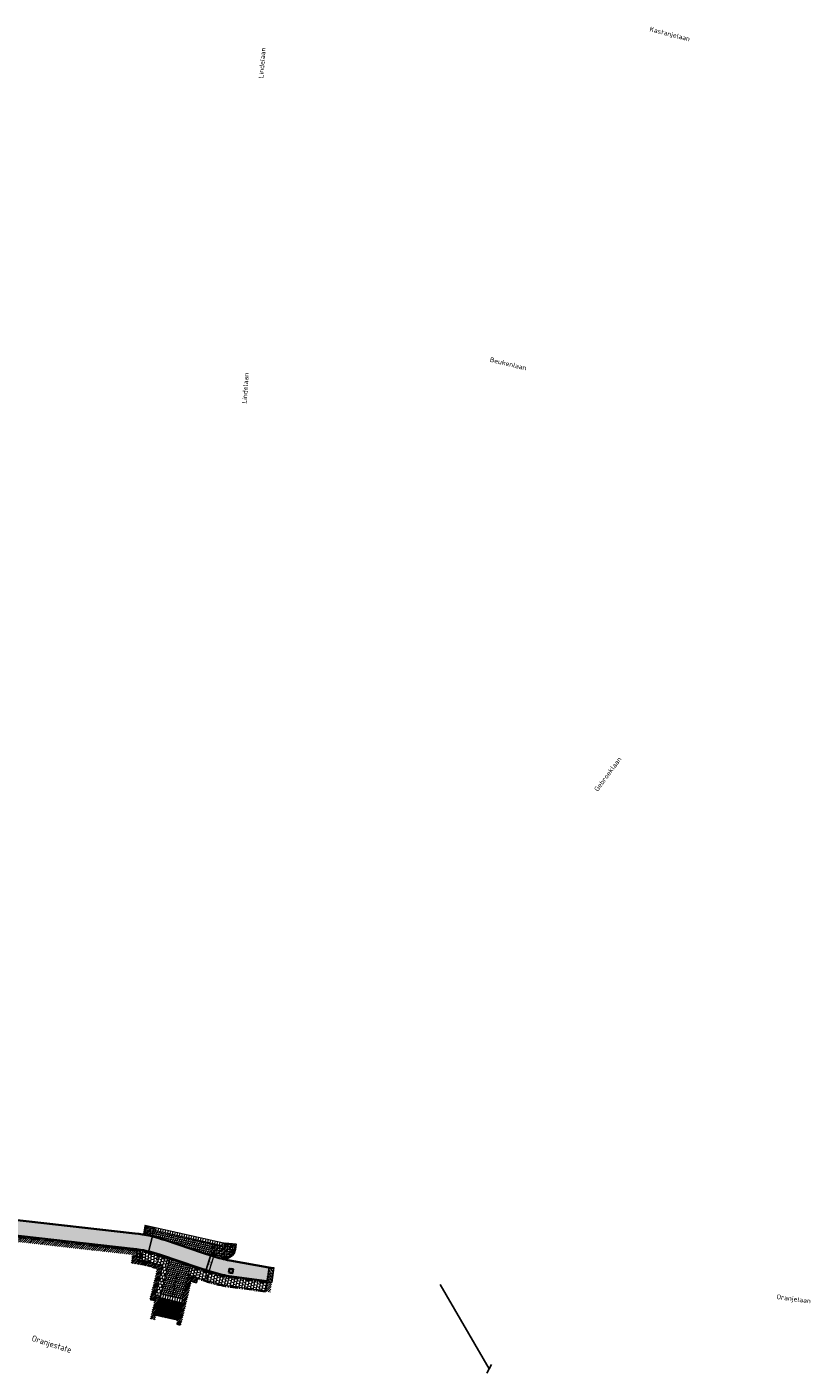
# Model space of a CAD drawing. Header units: metres. Extents: x 196651 to 397723, y 354703 to 710691.
# Tile 214 of 256: x 198140 to 198302, y 356068 to 356347. Entities that reach past the tile are written whole.
import ezdxf
from ezdxf.enums import TextEntityAlignment as Align

# ---------------------------------------------------------------- set-up
doc = ezdxf.new("R2010")
doc.units = ezdxf.units.M
doc.header["$MEASUREMENT"] = 0
for name, pattern in [('VH-OPSLUITBAND_100X200', [16, 8, -2, 4, -2]), ('VH-RIJWIELPADBAND_410X225', [28, 16, -2, 2, -2, 0, -2, 2, -2]), ('VH-RWSBAND_110X220', [24, 10, -2, 2, -2, 2, -2, 2, -2]), ('VH-TROTTOIRBAND_130-150', [15, 5, -2, 2, -2, 2, -2])]:
    doc.linetypes.add(name, pattern=pattern)
for name, color, linetype, lineweight in [('$0$N-WE-VH-VERHARDING_BETONSTRAATSTEEN-KF-KV-GRIJS-A', 252, 'Continuous', 5), ('B-WE-OG-BEBOUWING_STRAATNAAM-T35', 6, 'Continuous', 35), ('N-WE-RI-PUT_OPHOOGTEBRENGEN-G', 7, 'Continuous', 35), ('N-WE-VH-GOOT_TEGEL-G', 170, 'Continuous', 35), ('N-WE-VH-KANTOPSLUITING_OPSLUITBAND_100X200-G', 5, 'VH-OPSLUITBAND_100X200', 35), ('N-WE-VH-KANTOPSLUITING_RIJWIELPADBAND_410X250-G', 5, 'VH-RIJWIELPADBAND_410X225', 35), ('N-WE-VH-KANTOPSLUITING_TEKST-T', 7, 'VH-OPSLUITBAND_100X200', 35), ('N-WE-VH-KANTOPSLUITING_TROTTOIRBAND_130 150-G', 6, 'VH-TROTTOIRBAND_130-150', 35), ('N-WE-VH-KANTOPSLUITING_TROTTOIRBAND_RWS_110 220-G', 6, 'VH-RWSBAND_110X220', 35), ('N-WE-VH-KANTVERHARDING-G', 1, 'Continuous', 5), ('N-WE-VH-VERHARDING_ASFALT_TRAPSGEWIJSFREZEN-1_TRAP-A', 5, 'Continuous', 5), ('N-WE-VH-VERHARDING_BETONSTRAATSTEEN-KF-KV-GRIJS-A', 252, 'Continuous', 5), ('N-WE-VH-VERHARDING_HERSTRATEN-A', 252, 'Continuous', 5), ('N-WE-VH-VERHARDING_TEGEL-200X200X50-A', 252, 'Continuous', 18), ('N-WE-VH-VERHARDING_TEGEL-A', 252, 'Continuous', 5), ('N-WE-VH_BETON_PRINTBETON-A', 252, 'Continuous', 5), ('X-XX-AL-AANPIJLING-M', 7, 'Continuous', 18)]:
    doc.layers.add(name, color=color, linetype=linetype, lineweight=lineweight)
doc.layers.add('$0$X-XX-AL-HULPLIJNEN', color=4, linetype='Continuous', lineweight=25, plot=False)
doc.layers.add('X-XX-AL-HULPLIJNEN', color=4, linetype='Continuous', lineweight=25, plot=False)
doc.layers.add('N-WE-RI-HWA_KOLK_TROTTOIR-S', color=150, linetype='Continuous')
doc.layers.add('N-WE-VH-VERHARDING_ASFALT_DEKLAAG-G_ROOD', color=7, linetype='Continuous', lineweight=5, true_color=0xbf4040)
doc.styles.add('NLCS-ISO', font='NLCS-ISO.ttf')
doc.styles.add('NLCS-ISO-M200-T18', font='NLCS-ISO.ttf')
doc.styles.add('NLCS-ISO-M200-T25', font='NLCS-ISO.ttf')
doc.dimstyles.new('NLCS-M200-T18-PIJL', dxfattribs={"dimscale": 0.2, "dimtxt": 1.8, "dimasz": 1.8, "dimexe": 2, "dimexo": 2, "dimgap": 0.7, "dimtad": 1, "dimzin": 0, "dimdsep": 46, "dimtxsty": 'NLCS-ISO-M200-T18', "dimcen": 0, "dimdle": 2, "dimse1": 1, "dimse2": 1, "dimclrd": 256, "dimclre": 256, "dimclrt": 256, "dimadec": 1, "dimazin": 0, "dimtfac": 1, "dimtofl": 0, "dimtmove": 1, "dimatfit": 0, "dimfxl": 2, "dimfxlon": 1, "dimtfillclr": 254, "dimtolj": 1, "dimtzin": 0, "dimlwd": 18, "dimlwe": 18, "dimarcsym": 0})
pattern_1 = [(120, (198174.76476, 356080.19255), (-0.2868653, 0.0768653), [0.63, -0.21]), (30, (198174.40103, 356079.98255), (-0.2868653, 0.0768653), [0.63, -0.21])]
pattern_2 = [(174, (192530.86267, 422217.27925), (-0.0548774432, -0.522123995), []), (174, (192530.83523, 422217.0182), (-0.5770014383, -0.467246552), [0.525, -0.525]), (264, (192530.86267, 422217.27925), (0.522123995, -0.0548774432), []), (264, (192531.12373, 422217.2518), (0.467246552, -0.5770014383), [0.525, -0.525])]
pattern_3 = [(45, (198071.14498, 356148.78235), (-0.1767767, 0.1767767), [])]

# ---------------------------------------------------------------- blocks, each defined once
blk = doc.blocks.new('*D1954')
at = {"layer": 'Defpoints', "color": 0, "ltscale": 0.2, "transparency": 16777216}
for p in [(198173.5, 356087.89), (198170.13, 356083.53), (198172.32, 356083.01)]:
    blk.add_point(p, dxfattribs=at)
at = {"layer": 'X-XX-AL-AANPIJLING-M', "linetype": 'Continuous', "lineweight": 18, "ltscale": 0.2, "transparency": 16777216}
blk.add_line((198171.23, 356088.07), (198170.22, 356083.88), dxfattribs=at)
at = {"layer": 'X-XX-AL-AANPIJLING-M', "ltscale": 0.2, "transparency": 16777216}
for points in [[(198171.17, 356088.08), (198171.28, 356088.05), (198171.31, 356088.42)], [(198170.16, 356083.9), (198170.28, 356083.87), (198170.13, 356083.53)]]:
    blk.add_solid(points, dxfattribs=at)
at = {"layer": 'X-XX-AL-AANPIJLING-M', "ltscale": 0.2, "transparency": 16777216, "insert": (198170.41, 356086.05), "char_height": 0.36, "attachment_point": 5, "rotation": 76.4671, "style": 'NLCS-ISO-M200-T18'}
blk.add_mtext('\\A1;5.00', dxfattribs=at)
blk = doc.blocks.new('*D385')
at = {"layer": 'Defpoints', "color": 0, "ltscale": 0.2, "transparency": 16777216}
for p in [(198177.74, 356088.59), (198177.81, 356088.56), (198177.2, 356086.87)]:
    blk.add_point(p, dxfattribs=at)
at = {"layer": 'X-XX-AL-AANPIJLING-M', "linetype": 'Continuous', "lineweight": 18, "ltscale": 0.2, "transparency": 16777216}
blk.add_line((198177.37, 356087.19), (198177.7, 356088.22), dxfattribs=at)
at = {"layer": 'X-XX-AL-AANPIJLING-M', "ltscale": 0.2, "transparency": 16777216}
for points in [[(198177.32, 356087.21), (198177.43, 356087.17), (198177.26, 356086.85)], [(198177.64, 356088.24), (198177.75, 356088.2), (198177.81, 356088.56)]]:
    blk.add_solid(points, dxfattribs=at)
at = {"layer": 'X-XX-AL-AANPIJLING-M', "ltscale": 0.2, "transparency": 16777216, "insert": (198177.23, 356087.8), "char_height": 0.36, "attachment_point": 5, "rotation": 72.5281, "style": 'NLCS-ISO-M200-T18'}
blk.add_mtext('\\A1;1.80', dxfattribs=at)
blk = doc.blocks.new('OP HOOGTE BRENGEN PUT')
at = {"layer": 'N-WE-RI-PUT_OPHOOGTEBRENGEN-G', "flags": 128}
blk.add_lwpolyline([(-0.4, -0.4), (-0.4, 0.4), (0.4, 0.4), (0.4, -0.4)], close=True, dxfattribs=at)
at = {"layer": 'N-WE-RI-PUT_OPHOOGTEBRENGEN-G'}
blk.add_circle((0, 0), 0.4, dxfattribs=at)
blk = doc.blocks.new('TEKST TB')
at = {"style": 'NLCS-ISO'}
blk.add_attdef('TEKST_TROTTOIRBANDEN', text='', height=0.36, rotation=0.3407, dxfattribs=at).set_placement((0, 0), align=Align.BOTTOM_CENTER)
blk = doc.blocks.new('*D330')
at = {"layer": 'Defpoints', "color": 0, "ltscale": 0.2, "transparency": 16777216}
for p in [(198167.12, 356080.66), (198171.52, 356079.66), (198171.55, 356079.82)]:
    blk.add_point(p, dxfattribs=at)
at = {"layer": 'X-XX-AL-AANPIJLING-M', "linetype": 'Continuous', "lineweight": 18, "ltscale": 0.2, "transparency": 16777216}
blk.add_line((198167.51, 356080.74), (198171.2, 356079.9), dxfattribs=at)
at = {"layer": 'X-XX-AL-AANPIJLING-M', "ltscale": 0.2, "transparency": 16777216}
for points in [[(198167.52, 356080.8), (198167.5, 356080.68), (198167.16, 356080.82)], [(198171.21, 356079.96), (198171.19, 356079.84), (198171.55, 356079.82)]]:
    blk.add_solid(points, dxfattribs=at)
at = {"layer": 'X-XX-AL-AANPIJLING-M', "ltscale": 0.2, "transparency": 16777216, "insert": (198169.43, 356080.63), "char_height": 0.36, "attachment_point": 5, "rotation": 347.2476, "style": 'NLCS-ISO-M200-T18'}
blk.add_mtext('\\A1;4.50', dxfattribs=at)
blk = doc.blocks.new('N-SRI-HWA-KOLK_TROTTOIR-SO')
blk.add_hatch(color=256).paths.add_polyline_path([(1.125, 0.75), (-1.125, 0.75), (-1.125, -0.75)])
blk.add_line((-1.125, -0.75), (1.125, 0.75))
at = {"flags": 128}
blk.add_lwpolyline([(-1.125, -0.75), (1.125, -0.75), (1.125, 0.75), (-1.125, 0.75)], close=True, dxfattribs=at)
blk = doc.blocks.new('*D2092')
at = {"layer": 'Defpoints', "color": 0, "transparency": 16777216}
for p in [(198178.88, 356092.02), (198178.9, 356092.01), (198177.82, 356088.69)]:
    blk.add_point(p, dxfattribs=at)
at = {"layer": 'X-XX-AL-AANPIJLING-M', "linetype": 'Continuous', "lineweight": 18, "transparency": 16777216}
blk.add_line((198177.95, 356089.02), (198178.8, 356091.67), dxfattribs=at)
at = {"layer": 'X-XX-AL-AANPIJLING-M', "transparency": 16777216}
for points in [[(198178.74, 356091.69), (198178.85, 356091.65), (198178.9, 356092.01)], [(198177.89, 356089.04), (198178.01, 356089), (198177.84, 356088.68)]]:
    blk.add_solid(points, dxfattribs=at)
at = {"layer": 'X-XX-AL-AANPIJLING-M', "transparency": 16777216, "insert": (198178.07, 356090.44), "char_height": 0.36, "attachment_point": 5, "rotation": 72.3209, "style": 'NLCS-ISO-M200-T18'}
blk.add_mtext('\\A1;3.50', dxfattribs=at)

msp = doc.modelspace()

# ---------------------------------------------------------------- hatches: boundary and pattern name
at = {"layer": '$0$N-WE-VH-VERHARDING_BETONSTRAATSTEEN-KF-KV-GRIJS-A'}
h = msp.add_hatch(dxfattribs=at)
h.set_pattern_fill('AVH-BSS_KEIFORMAAT_KEPER', color=256, scale=2, angle=120, pattern_type=2)
h.set_pattern_definition(pattern_1)
h.paths.add_polyline_path([(198172.151, 356082.277), (198167.767, 356083.332), (198166.89, 356079.687), (198171.286, 356078.719)])
at = {"layer": 'N-WE-VH-VERHARDING_ASFALT_DEKLAAG-G_ROOD'}
h = msp.add_hatch(color=256, dxfattribs=at)
edge = h.paths.add_edge_path()
edge.add_line((198059.986, 356094.76), (198057.762, 356084.368))
edge.add_line((198057.762, 356084.368), (198059.941, 356083.903))
edge.add_line((198059.941, 356083.903), (198062.427, 356095.512))
edge.add_arc((198072.352, 356093.387), 10.15, 83.28179, 167.91275, ccw=False)
edge.add_line((198073.539, 356103.467), (198074.979, 356103.305))
edge.add_line((198074.979, 356103.305), (198114.497, 356098.851))
edge.add_line((198114.497, 356098.851), (198132.227, 356096.853))
edge.add_line((198132.227, 356096.853), (198162.16, 356093.481))
edge.add_arc((198159.177, 356066.999), 26.65, 71.13364, 83.57265, ccw=False)
edge.add_line((198167.794, 356092.217), (198175.544, 356089.569))
edge.add_line((198175.544, 356089.569), (198177.704, 356088.88))
edge.add_arc((198187.832, 356120.655), 33.35, 252.32091, 259.15843)
edge.add_line((198181.559, 356087.9), (198189.876, 356086.769))
edge.add_line((198189.876, 356086.769), (198190.256, 356089.57))
edge.add_line((198190.256, 356089.57), (198182.166, 356091.042))
edge.add_arc((198187.832, 356120.655), 30.15, 252.32091, 259.16667, ccw=False)
edge.add_line((198178.676, 356091.929), (198176.547, 356092.608))
edge.add_line((198176.547, 356092.608), (198168.829, 356095.245))
edge.add_arc((198159.177, 356066.999), 29.85, 71.13364, 83.57265)
edge.add_line((198162.518, 356096.661), (198132.585, 356100.033))
edge.add_line((198132.585, 356100.033), (198114.855, 356102.031))
edge.add_line((198114.855, 356102.031), (198078.581, 356106.119))
edge.add_arc((198078.934, 356109.249), 3.15, 174.1331, 263.56944, ccw=False)
edge.add_line((198075.801, 356109.571), (198076.13, 356112.78))
edge.add_line((198076.13, 356112.78), (198073.942, 356113.005))
edge.add_line((198073.942, 356113.005), (198073.734, 356110.978))
edge.add_arc((198068.611, 356111.505), 5.15, 281.66762, 354.1331, ccw=False)
edge.add_arc((198072.352, 356093.387), 13.35, 101.66762, 142.457)
edge.add_arc((198057.682, 356104.658), 5.15, 264.44562, 322.48169, ccw=False)
edge.add_line((198057.184, 356099.532), (198056.322, 356099.616))
edge.add_line((198056.322, 356099.616), (198055.851, 356096.448))
edge.add_line((198055.851, 356096.448), (198058.973, 356096.145))
edge.add_arc((198058.862, 356095.001), 1.15, -12.08187, 84.46346, ccw=False)
edge = h.paths.add_edge_path()
edge.add_line((198038.885, 356086.561), (198038.792, 356096.89))
edge.add_arc((198039.942, 356096.9), 1.15, 83.37927, 180.51397, ccw=False)
edge.add_line((198040.074, 356098.042), (198043.471, 356097.648))
edge.add_line((198043.471, 356097.648), (198043.752, 356100.836))
edge.add_line((198043.752, 356100.836), (198042.646, 356100.944))
edge.add_arc((198043.214, 356106.062), 5.15, 209.23328, 263.67319, ccw=False)
edge.add_line((198038.72, 356103.547), (198036.591, 356107.351))
edge.add_arc((198020.578, 356098.39), 18.35, 29.23328, 51.38999)
edge.add_arc((198035.242, 356116.753), 5.15, 218.68086, 231.38999, ccw=False)
edge.add_line((198031.222, 356113.534), (198030.585, 356113.95))
edge.add_arc((198020.498, 356098.234), 18.674, 57.30764, 75.8206)
edge.add_arc((198024.935, 356119.486), 3.15, 261.88504, 272.51049, ccw=False)
edge.add_line((198024.49, 356116.367), (198023.679, 356116.483))
edge.add_line((198023.679, 356116.483), (198023.409, 356113.273))
edge.add_arc((198020.578, 356098.39), 15.15, 63.19256, 79.22881, ccw=False)
edge.add_line((198027.41, 356111.912), (198028.297, 356111.426))
edge.add_arc((198020.578, 356098.39), 15.15, 29.23328, 59.37001, ccw=False)
edge.add_line((198033.798, 356105.788), (198035.717, 356102.36))
edge.add_arc((198038.471, 356103.832), 3.123, 208.13472, 211.99283)
edge.add_arc((198031.404, 356099.532), 5.15, 0.48539, 30.91235, ccw=False)
edge.add_line((198036.554, 356099.576), (198036.664, 356086.542))
edge.add_line((198036.664, 356086.542), (198038.885, 356086.561))
at = {"layer": 'N-WE-VH-VERHARDING_ASFALT_TRAPSGEWIJSFREZEN-1_TRAP-A', "lineweight": 9}
h = msp.add_hatch(dxfattribs=at)
h.set_pattern_fill('AVH-ASFALT_FREESVAK', color=256, scale=0.2, angle=83, pattern_type=2)
h.set_pattern_definition([(83, (198189.856, 356086.50274), (-0.272087, 0.348255), [0.3125, -0.3125]), (173, (198189.89408, 356086.8129), (-0.348255, -0.272087), [0.3125, -0.3125])])
h.paths.add_polyline_path([(198191.249, 356089.453), (198190.256, 356089.57), (198189.856, 356086.62), (198190.849, 356086.503)])
at = {"layer": 'N-WE-VH-VERHARDING_BETONSTRAATSTEEN-KF-KV-GRIJS-A'}
h = msp.add_hatch(dxfattribs=at)
h.set_pattern_fill('AVH-BSS_KEIFORMAAT_KEPER', color=256, scale=2, angle=120, pattern_type=2)
h.set_pattern_definition(pattern_1)
h.paths.add_polyline_path([(198172.151, 356082.277), (198167.767, 356083.332), (198166.89, 356079.687), (198171.286, 356078.719)])
at = {"layer": 'N-WE-VH-VERHARDING_HERSTRATEN-A', "lineweight": 9}
h = msp.add_hatch(dxfattribs=at)
h.set_pattern_fill('ANSI31', color=256, scale=0.1)
h.set_pattern_definition([(45, (198060.28316, 356083.63728), (-0.2245064, 0.2245064), [])])
edge = h.paths.add_edge_path()
edge.add_line((198062.482, 356094.478), (198061.853, 356091.544))
edge.add_line((198061.853, 356091.544), (198061.644, 356090.567))
edge.add_line((198061.644, 356090.567), (198060.414, 356084.825))
edge.add_line((198060.414, 356084.825), (198060.283, 356083.83))
edge.add_line((198060.283, 356083.83), (198061.183, 356083.637))
edge.add_line((198061.183, 356083.637), (198062.622, 356090.357))
edge.add_line((198062.622, 356090.357), (198062.831, 356091.335))
edge.add_line((198062.831, 356091.335), (198063.459, 356094.269))
edge.add_line((198063.459, 356094.269), (198063.669, 356095.246))
edge.add_arc((198072.352, 356093.387), 8.88, 83.26155, 167.91275, ccw=False)
edge.add_line((198073.394, 356102.206), (198074.162, 356102.119))
edge.add_line((198074.162, 356102.119), (198075.156, 356102.007))
edge.add_line((198075.156, 356102.007), (198078.882, 356101.587))
edge.add_line((198078.882, 356101.587), (198079.876, 356101.475))
edge.add_line((198079.876, 356101.475), (198114.355, 356097.589))
edge.add_line((198114.355, 356097.589), (198132.085, 356095.591))
edge.add_line((198132.085, 356095.591), (198162.018, 356092.219))
edge.add_arc((198159.177, 356066.999), 25.38, 81.5027, 83.57265, ccw=False)
edge.add_line((198162.927, 356092.1), (198163.026, 356093.096))
edge.add_arc((198159.177, 356066.999), 26.38, 81.60963, 83.57265)
edge.add_line((198162.13, 356093.213), (198132.197, 356096.585))
edge.add_line((198132.197, 356096.585), (198114.467, 356098.583))
edge.add_line((198114.467, 356098.583), (198079.988, 356102.469))
edge.add_line((198079.988, 356102.469), (198078.994, 356102.581))
edge.add_line((198078.994, 356102.581), (198075.268, 356103.001))
edge.add_line((198075.268, 356103.001), (198074.274, 356103.113))
edge.add_line((198074.274, 356103.113), (198073.508, 356103.199))
edge.add_arc((198072.352, 356093.387), 9.88, 83.27781, 167.91275)
edge.add_line((198062.691, 356095.456), (198062.482, 356094.478))
h = msp.add_hatch(dxfattribs=at)
h.set_pattern_fill('ANSI31', color=256, scale=2)
h.set_pattern_definition(pattern_3)
h.paths.add_polyline_path([(198168.269, 356089.867), (198167.125, 356090.258, 0.044873), (198162.848, 356091.303), (198162.927, 356092.1, 0.0090321), (198162.018, 356092.219), (198161.935, 356092.228), (198161.757, 356090.437, -0.0549675), (198166.802, 356089.312), (198167.082, 356089.216), (198165.537, 356082.842), (198166.56, 356082.596), (198165.68, 356078.93), (198166.656, 356078.715), (198166.89, 356079.687), (198166.744, 356079.722), (198167.561, 356083.125), (198167.56, 356083.125), (198167.62, 356083.37), (198166.745, 356083.58)])
h = msp.add_hatch(dxfattribs=at)
h.set_pattern_fill('ANSI31', color=256, scale=2)
h.set_pattern_definition(pattern_3)
h.paths.add_polyline_path([(198173.653, 356088.027), (198172.443, 356082.979), (198172.472, 356082.972), (198172.238, 356081.999), (198171.432, 356078.684), (198171.286, 356078.719), (198171.05, 356077.747), (198172.027, 356077.532), (198173.123, 356082.041), (198174.256, 356086.765), (198175.242, 356086.443), (198175.478, 356087.417), (198174.895, 356087.603), (198174.49, 356087.741), (198173.682, 356088.017)])
h = msp.add_hatch(dxfattribs=at)
h.set_pattern_fill('ANSI31', color=256, scale=0.1)
h.set_pattern_definition([(45, (198189.59378, 356084.4946), (-0.224506, 0.224506), [])])
h.paths.add_polyline_path([(198190.849, 356086.503), (198189.856, 356086.62), (198189.594, 356084.617), (198190.586, 356084.495)])
at = {"layer": 'N-WE-VH-VERHARDING_TEGEL-200X200X50-A'}
h = msp.add_hatch(dxfattribs=at)
h.set_pattern_fill('AVH-TEGEL_200X200_HALFST', color=256, scale=2, angle=77.5, pattern_type=2)
h.set_pattern_definition([(77.5, (0, 0), (-0.10868335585, 0.43380632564), [0.4, -0.4]), (167.5, (0, 0), (-0.08657584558, -0.39051840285), [])])
edge = h.paths.add_edge_path()
edge.add_line((198178.742, 356094.517), (198175.722, 356095.202))
edge.add_line((198175.722, 356095.202), (198166.392, 356097.236))
edge.add_line((198166.392, 356097.236), (198166.17, 356096.172))
edge.add_arc((198159.177, 356066.999), 30, 71.13364, 76.51961, ccw=False)
edge.add_line((198168.878, 356095.387), (198178.242, 356092.225))
edge.add_line((198178.242, 356092.225), (198178.742, 356094.517))
h = msp.add_hatch(dxfattribs=at)
h.set_pattern_fill('AVH-TEGEL_200X200_HALFST', color=256, scale=2, angle=77.5, pattern_type=2)
h.set_pattern_definition([(77.5, (198167.94187, 356083.00668), (-0.1086834, 0.4338063), [0.4, -0.4]), (167.5, (198167.94187, 356083.00668), (-0.086576, -0.390518), [])])
h.paths.add_polyline_path([(198173.539, 356088.066), (198173.989, 356089.941), (198169.721, 356091.4), (198169.267, 356089.526), (198167.942, 356084.062), (198172.326, 356083.007)])
at = {"layer": 'N-WE-VH-VERHARDING_TEGEL-A'}
h = msp.add_hatch(dxfattribs=at)
h.set_pattern_fill('AVH-TEGEL_300X300_HALFST', color=256, scale=2, angle=175, style=0, pattern_type=2)
h.set_pattern_definition([(175, (0, 0), (-0.62386354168, -0.24656496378), [0.6, -0.6]), (265, (0, 0), (0.59771681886, -0.05229344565), [])])
edge = h.paths.add_edge_path()
edge.add_arc((198159.177, 356066.999), 26.38, 71.86012, 81.60963)
edge.add_line((198163.026, 356093.096), (198162.848, 356091.303))
edge.add_arc((198159.177, 356066.999), 24.58, 71.86012, 81.41088, ccw=False)
edge.add_line((198166.83, 356090.357), (198167.39, 356092.067))
h = msp.add_hatch(dxfattribs=at)
h.set_pattern_fill('AVH-TEGEL_300X300_HALFST', color=256, scale=2, angle=76, style=0, pattern_type=2)
h.set_pattern_definition([(76, (0, 0), (-0.14593558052, 0.65475400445), [0.6, -0.6]), (166, (0, 0), (-0.1451531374, -0.5821774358), [])])
h.paths.add_polyline_path([(198167.826, 356084.09), (198169.15, 356089.554), (198169.156, 356089.577), (198168.269, 356089.867), (198166.745, 356083.58), (198167.62, 356083.37), (198167.796, 356084.097)])
h = msp.add_hatch(dxfattribs=at)
h.set_pattern_fill('AVH-TEGEL_300X300_HALFST', color=256, scale=2, angle=161, style=0, pattern_type=2)
h.set_pattern_definition([(161, (0, 0), (-0.6649815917, -0.08831468), [0.6, -0.6]), (251, (0, 0), (0.5673111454, -0.1953408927), [])])
edge = h.paths.add_edge_path()
edge.add_line((198169.153, 356089.565), (198169.579, 356091.322))
edge.add_line((198169.579, 356091.322), (198167.707, 356091.961))
edge.add_arc((198159.177, 356066.999), 26.38, 71.13364, 71.86012)
edge.add_line((198167.39, 356092.067), (198166.83, 356090.357))
edge.add_arc((198159.177, 356066.999), 24.58, 71.13364, 71.86012, ccw=False)
edge.add_line((198167.125, 356090.258), (198169.153, 356089.565))
h = msp.add_hatch(dxfattribs=at)
h.set_pattern_fill('AVH-TEGEL_300X300_HALFST', color=256, scale=2, angle=162, style=0, pattern_type=2)
h.set_pattern_definition([(162, (0, 0), (-0.6633390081, -0.09990675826), [0.6, -0.6]), (252, (0, 0), (0.5706339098, -0.1854101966), [])])
h.paths.add_polyline_path([(198174.075, 356089.785), (198173.656, 356088.038), (198173.653, 356088.027), (198174.895, 356087.603), (198175.491, 356087.413), (198176.037, 356089.128), (198175.459, 356089.312)])
h = msp.add_hatch(dxfattribs=at)
h.set_pattern_fill('AVH-TEGEL_300X300_HALFST', color=256, scale=2, angle=167, style=0, pattern_type=2)
h.set_pattern_definition([(167, (0, 0), (-0.65210735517, -0.15734038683), [0.6, -0.6]), (257, (0, 0), (0.5846220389, -0.1349706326), [])])
edge = h.paths.add_edge_path()
edge.add_line((198175.491, 356087.413), (198177.076, 356086.908))
edge.add_arc((198187.832, 356120.655), 35.42, 252.32091, 259.2502)
edge.add_line((198181.226, 356085.857), (198189.607, 356084.716))
edge.add_line((198189.607, 356084.716), (198189.84, 356086.501))
edge.add_line((198189.84, 356086.501), (198181.516, 356087.634))
edge.add_arc((198187.832, 356120.655), 33.62, 252.32091, 259.17088, ccw=False)
edge.add_line((198177.622, 356088.623), (198176.037, 356089.128))
edge.add_line((198176.037, 356089.128), (198175.491, 356087.413))
at = {"layer": 'N-WE-VH_BETON_PRINTBETON-A'}
h = msp.add_hatch(dxfattribs=at)
h.set_pattern_fill('AVH-BSS_KEIFORMAAT_BLOK', color=256, scale=2.5, angle=174, pattern_type=2)
h.set_pattern_definition(pattern_2)
edge = h.paths.add_edge_path()
edge.add_line((198164.757, 356098.13), (198164.48, 356096.526))
edge.add_arc((198159.177, 356066.999), 30, 76.5631, 79.819, ccw=False)
edge.add_line((198166.148, 356096.177), (198166.388, 356097.319))
edge.add_line((198166.388, 356097.319), (198166.308, 356097.337))
edge.add_line((198166.308, 356097.337), (198166.399, 356097.758))
edge.add_line((198166.399, 356097.758), (198164.757, 356098.13))
h = msp.add_hatch(dxfattribs=at)
h.set_pattern_fill('AVH-BSS_KEIFORMAAT_BLOK', color=256, scale=2.5, angle=174, pattern_type=2)
h.set_pattern_definition(pattern_2)
edge = h.paths.add_edge_path()
edge.add_line((198180.936, 356094.02), (198178.986, 356094.462))
edge.add_line((198178.986, 356094.462), (198178.742, 356094.517))
edge.add_line((198178.742, 356094.517), (198178.289, 356092.441))
edge.add_line((198178.289, 356092.441), (198178.309, 356092.434))
edge.add_line((198178.309, 356092.434), (198178.789, 356092.281))
edge.add_arc((198187.832, 356120.655), 29.78, 252.32091, 256.4077)
edge.add_line((198180.834, 356091.709), (198181.183, 356094.443))
edge.add_arc((198181.72, 356099.636), 5.22, 262.43393, 264.09691, ccw=False)
edge.add_line((198181.033, 356094.461), (198180.936, 356094.02))
h = msp.add_hatch(dxfattribs=at)
h.set_pattern_fill('AVH-BSS_KEIFORMAAT_BLOK', color=256, scale=2.5, angle=174, pattern_type=2)
h.set_pattern_definition(pattern_2)
h.paths.add_polyline_path([(198183.137, 356093.449), (198183.227, 356094.243), (198181.184, 356094.443), (198180.834, 356091.709), (198181.346, 356091.656), (198181.786, 356091.756), (198182.212, 356091.964), (198182.58, 356092.265), (198182.854, 356092.622)])

# ---------------------------------------------------------------- linework, layer by layer
at = {"layer": '$0$X-XX-AL-HULPLIJNEN', "flags": 128}
for points in [[(198166.148, 356096.177), (198165.335, 356092.773)], [(198178.242, 356092.225), (198177.179, 356088.89)]]:
    msp.add_lwpolyline(points, dxfattribs=at)
at = {"layer": 'N-WE-VH-GOOT_TEGEL-G', "flags": 128}
for points in [[(198076.146, 356112.93), (198075.801, 356109.571, 0.4113351), (198078.581, 356106.119), (198114.855, 356102.031), (198132.585, 356100.033), (198162.518, 356096.661, -0.0543287), (198168.829, 356095.245), (198176.547, 356092.608), (198178.676, 356091.929, 0.0298791), (198182.166, 356091.042), (198190.256, 356089.57), (198191.25, 356089.453)], [(198189.876, 356086.769), (198181.559, 356087.9, -0.0298432), (198177.704, 356088.88), (198175.544, 356089.569), (198167.794, 356092.217, 0.0543287), (198162.16, 356093.481), (198132.227, 356096.853), (198114.497, 356098.851), (198074.979, 356103.305), (198073.539, 356103.467, 0.3870262), (198062.427, 356095.512), (198059.731, 356082.925)]]:
    msp.add_lwpolyline(points, format="xyb", dxfattribs=at)
at = {"layer": 'N-WE-VH-KANTOPSLUITING_OPSLUITBAND_100X200-G', "ltscale": 0.1, "flags": 128}
msp.add_lwpolyline([(198164.758, 356098.135), (198164.48, 356096.527)], dxfattribs=at)
at = {"layer": 'N-WE-VH-KANTOPSLUITING_RIJWIELPADBAND_410X250-G', "ltscale": 0.1, "flags": 128}
for points in [[(198168.732, 356091.611), (198167.707, 356091.961, 0.0543287), (198162.13, 356093.213), (198132.197, 356096.585), (198114.467, 356098.583), (198080.245, 356102.44)], [(198189.84, 356086.501), (198181.516, 356087.634, -0.0298975), (198177.622, 356088.623), (198175.459, 356089.312), (198174.911, 356089.499)], [(198189.594, 356084.617), (198181.21, 356085.758, -0.0302624), (198177.045, 356086.813), (198175.455, 356087.319)]]:
    msp.add_lwpolyline(points, format="xyb", dxfattribs=at)
at = {"layer": 'N-WE-VH-KANTOPSLUITING_TROTTOIRBAND_130 150-G', "flags": 128}
for points in [[(198167.561, 356083.125), (198166.744, 356079.722)], [(198171.432, 356078.684), (198172.238, 356081.999)]]:
    msp.add_lwpolyline(points, dxfattribs=at)
at = {"layer": 'N-WE-VH-KANTOPSLUITING_TROTTOIRBAND_RWS_110 220-G', "ltscale": 0.1, "flags": 128}
msp.add_lwpolyline([(198164.561, 356098.174), (198166.399, 356097.758)], dxfattribs=at)
msp.add_lwpolyline([(198181.033, 356094.461, 0.0072562), (198181.183, 356094.443), (198181.943, 356094.369)], format="xyb", dxfattribs=at)
at = {"layer": 'N-WE-VH-KANTVERHARDING-G', "flags": 128}
for points in [[(198076.28, 356112.764), (198075.95, 356109.556, 0.4113351), (198078.598, 356106.268), (198114.872, 356102.18), (198132.602, 356100.182), (198162.535, 356096.81, -0.0543287), (198168.878, 356095.387), (198176.594, 356092.75), (198178.722, 356092.072, 0.0298735), (198182.193, 356091.19), (198190.276, 356089.719)], [(198189.856, 356086.62), (198181.535, 356087.752, -0.0298735), (198177.659, 356088.737), (198175.497, 356089.426), (198167.746, 356092.075, 0.0543287), (198162.143, 356093.332), (198132.21, 356096.704), (198114.48, 356098.702), (198074.962, 356103.156), (198073.522, 356103.318, 0.3870371), (198062.574, 356095.481), (198060.088, 356083.872)], [(198164.61, 356098.389), (198180.614, 356094.759, 0.0300051), (198181.206, 356094.662, 0.0300051)], [(198168.269, 356089.867), (198167.125, 356090.258, 0.044873), (198162.848, 356091.303)], [(198178.289, 356092.441), (198178.789, 356092.281, 0.0178339), (198180.834, 356091.709, 0.0179104)], [(198189.607, 356084.716), (198181.226, 356085.857, -0.030244), (198177.076, 356086.908), (198174.895, 356087.603), (198173.539, 356088.066)]]:
    msp.add_lwpolyline(points, format="xyb", dxfattribs=at)
for points in [[(198164.61, 356098.389), (198164.561, 356098.174)], [(198164.561, 356098.174), (198164.283, 356096.561)], [(198166.148, 356096.177), (198166.388, 356097.319)], [(198166.446, 356097.97), (198166.307, 356097.335)], [(198181.079, 356094.673), (198180.936, 356094.02), (198166.308, 356097.337)], [(198166.796, 356097.229), (198166.446, 356097.97)], [(198166.934, 356097.864), (198166.796, 356097.229)], [(198167.422, 356097.753), (198167.284, 356097.118)], [(198167.91, 356097.643), (198167.771, 356097.008)], [(198168.397, 356097.532), (198168.259, 356096.897)], [(198168.885, 356097.422), (198168.746, 356096.787)], [(198169.372, 356097.311), (198169.234, 356096.676)], [(198169.86, 356097.2), (198169.722, 356096.565)], [(198170.348, 356097.09), (198170.209, 356096.455)], [(198170.835, 356096.979), (198170.697, 356096.344)], [(198171.323, 356096.869), (198171.185, 356096.234)], [(198171.811, 356096.758), (198171.672, 356096.123)], [(198172.298, 356096.648), (198172.16, 356096.012)], [(198172.786, 356096.537), (198172.647, 356095.902)], [(198173.273, 356096.426), (198173.135, 356095.791)], [(198173.761, 356096.316), (198173.623, 356095.681)], [(198174.249, 356096.205), (198174.11, 356095.57)], [(198174.736, 356096.095), (198174.598, 356095.46)], [(198175.224, 356095.984), (198175.085, 356095.349)], [(198175.712, 356095.873), (198175.573, 356095.238)], [(198176.199, 356095.763), (198176.061, 356095.128)], [(198176.687, 356095.652), (198176.548, 356095.017)], [(198177.174, 356095.542), (198177.036, 356094.907)], [(198162.848, 356091.303), (198163.038, 356093.216)], [(198177.662, 356095.431), (198177.524, 356094.796)], [(198178.15, 356095.321), (198178.011, 356094.685)], [(198178.289, 356092.441), (198178.742, 356094.517)], [(198178.637, 356095.21), (198178.499, 356094.575)], [(198179.125, 356095.099), (198178.986, 356094.464)], [(198179.612, 356094.987), (198179.474, 356094.352)], [(198180.1, 356094.876), (198179.961, 356094.241)], [(198180.587, 356094.766), (198180.449, 356094.13)], [(198180.449, 356094.13), (198181.079, 356094.673)], [(198181.943, 356094.369), (198183.227, 356094.243), (198183.137, 356093.449), (198182.854, 356092.622), (198182.58, 356092.265), (198182.212, 356091.964), (198181.786, 356091.756), (198181.346, 356091.656), (198180.834, 356091.709)], [(198181.964, 356094.584), (198181.206, 356094.662)], [(198181.964, 356094.584), (198181.943, 356094.369)], [(198167.62, 356083.37), (198166.745, 356083.58), (198168.269, 356089.867)], [(198167.943, 356084.062), (198169.267, 356089.526), (198169.693, 356091.283)], [(198168.732, 356091.611), (198168.771, 356091.725)], [(198169.693, 356091.283), (198168.732, 356091.611)], [(198168.732, 356091.611), (198169.721, 356091.4)], [(198169.693, 356091.283), (198169.721, 356091.4)], [(198173.989, 356089.941), (198173.961, 356089.822)], [(198173.989, 356089.941), (198174.911, 356089.499)], [(198178.242, 356092.225), (198178.309, 356092.434)], [(198178.309, 356092.434), (198179.196, 356091.925)], [(198179.196, 356091.925), (198179.263, 356092.134)], [(198173.539, 356088.066), (198172.326, 356083.007)], [(198173.961, 356089.824), (198173.539, 356088.066)], [(198173.653, 356088.027), (198173.682, 356088.017)], [(198174.911, 356089.499), (198173.961, 356089.824)], [(198174.95, 356089.613), (198174.911, 356089.499)], [(198175.478, 356087.417), (198175.46, 356087.318)], [(198190.276, 356089.719), (198189.856, 356086.62)], [(198190.276, 356089.719), (198191.267, 356089.602)], [(198191.27, 356089.601), (198190.847, 356086.486)], [(198189.856, 356086.62), (198189.594, 356084.617)], [(198189.856, 356086.62), (198190.849, 356086.503)], [(198167.765, 356083.333), (198166.89, 356079.687), (198171.286, 356078.719), (198172.151, 356082.277)], [(198167.796, 356084.097), (198167.56, 356083.125)], [(198167.707, 356083.09), (198167.56, 356083.125)], [(198167.707, 356083.09), (198167.796, 356084.097)], [(198167.943, 356084.062), (198167.765, 356083.333)], [(198172.15, 356082.277), (198167.765, 356083.333)], [(198167.943, 356084.062), (198167.796, 356084.097)], [(198172.326, 356083.007), (198167.943, 356084.062)], [(198168.429, 356083.945), (198168.254, 356083.215)], [(198168.915, 356083.828), (198168.74, 356083.098)], [(198169.401, 356083.711), (198169.226, 356082.981)], [(198169.887, 356083.594), (198169.712, 356082.864)], [(198170.374, 356083.477), (198170.198, 356082.747)], [(198170.86, 356083.36), (198170.684, 356082.63)], [(198171.346, 356083.243), (198171.17, 356082.513)], [(198171.832, 356083.126), (198171.656, 356082.396)], [(198172.093, 356082.034), (198172.472, 356082.972)], [(198172.093, 356082.034), (198172.239, 356081.999)], [(198172.327, 356083.006), (198172.15, 356082.278)], [(198172.238, 356081.999), (198172.472, 356082.972)], [(198172.326, 356083.007), (198172.472, 356082.972)], [(198166.89, 356079.687), (198166.744, 356079.722)], [(198171.286, 356078.719), (198171.432, 356078.684)]]:
    msp.add_lwpolyline(points, dxfattribs=at)
at = {"layer": 'X-XX-AL-HULPLIJNEN', "flags": 128}
for points in [[(198181.964, 356094.584), (198183.471, 356094.44), (198183.353, 356093.4), (198183.05, 356092.517), (198182.739, 356092.111), (198182.332, 356091.777), (198181.859, 356091.547), (198181.36, 356091.434), (198180.806, 356091.49)], [(198173.989, 356089.941), (198169.707, 356091.405)], [(198174.256, 356086.765), (198174.581, 356086.653), (198175.242, 356086.443), (198175.478, 356087.417)], [(198235.895, 356068.618), (198225.736, 356086.1)], [(198236.379, 356069.524), (198235.41, 356067.713)]]:
    msp.add_lwpolyline(points, dxfattribs=at)

# ---------------------------------------------------------------- block references
at = {"layer": 'N-WE-RI-HWA_KOLK_TROTTOIR-S', "xscale": 0.2000000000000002, "yscale": 0.2000000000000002, "zscale": 0.2000000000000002}
for p, rotation in [((198167.508, 356082.904), 76.50286022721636), ((198172.183, 356081.779), 256.3585249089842)]:
    msp.add_blockref('N-SRI-HWA-KOLK_TROTTOIR-SO', p, dxfattribs=dict(at, rotation=rotation))
at = {"layer": 'N-WE-RI-PUT_OPHOOGTEBRENGEN-G'}
msp.add_blockref('OP HOOGTE BRENGEN PUT', (198163.377, 356092.121), dxfattribs=at)
at = {"layer": 'N-WE-RI-PUT_OPHOOGTEBRENGEN-G', "rotation": 351.7060549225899}
msp.add_blockref('OP HOOGTE BRENGEN PUT', (198182.423, 356088.882), dxfattribs=at)
at = {"layer": 'N-WE-VH-KANTOPSLUITING_TEKST-T'}
for p, rotation, values in [((198165.229, 356097.046), 80.20097284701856, {'TEKST_TROTTOIRBANDEN': 'OB3'}), ((198165.334, 356097.333), 347.2220251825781, {'TEKST_TROTTOIRBANDEN': 'RWS1'}), ((198178.789, 356092.281), 347.2220251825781, {'TEKST_TROTTOIRBANDEN': 'VB8'}), ((198181.669, 356093.742), 354.3974110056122, {'TEKST_TROTTOIRBANDEN': 'RWS1'}), ((198168.913, 356090.862), 341.133643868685, {'TEKST_TROTTOIRBANDEN': 'VB4'}), ((198168.515, 356086.932), 76.51355343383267, {'TEKST_TROTTOIRBANDEN': 'OB2'}), ((198174.443, 356088.973), 341.1336438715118, {'TEKST_TROTTOIRBANDEN': 'VB4'})]:
    msp.add_blockref('TEKST TB', p, dxfattribs=dict(at, rotation=rotation)).add_auto_attribs(values)

# ---------------------------------------------------------------- texts
at = {"layer": 'B-WE-OG-BEBOUWING_STRAATNAAM-T35', "attachment_point": 5, "style": 'NLCS-ISO-M200-T25'}
for s, insert, char_height, rotation in [('Kastanjelaan', (198273.287, 356345.08), 1, 345.6), ('Lindelaan', (198188.859, 356339.224), 1, 85.8), ('Beukenlaan', (198239.846, 356276.891), 1, 346.4), ('Lindelaan', (198185.392, 356271.809), 1, 86.2), ('Gebroeklaan', (198260.474, 356191.837), 1, 53.6), ('Oranjelaan', (198298.967, 356082.951), 1, 352.7), ('Oranjestate', (198145.232, 356073.544), 1.25, 342.5)]:
    msp.add_mtext(s, dxfattribs=dict(at, insert=insert, char_height=char_height, rotation=rotation))

# ---------------------------------------------------------------- dimensions: what is measured, and where the dimension line sits
at = {"layer": 'X-XX-AL-AANPIJLING-M'}
dim = msp.add_aligned_dim(p1=(198177.822, 356088.685), p2=(198178.885, 356092.02), distance=-0.021, dimstyle='NLCS-M200-T18-PIJL', dxfattribs=at)
dim.commit()
dim.dimension.update_dxf_attribs({"geometry": '*D2092', "text_midpoint": (198178.068, 356090.444)})
at = {"layer": 'X-XX-AL-AANPIJLING-M', "ltscale": 0.2}
dim = msp.add_aligned_dim(p1=(198173.497, 356087.89), p2=(198172.322, 356083.008), distance=-2.25, text='5.00', dimstyle='NLCS-M200-T18-PIJL', dxfattribs=at)
dim.commit()
dim.dimension.update_dxf_attribs({"geometry": '*D1954', "text_midpoint": (198170.411, 356086.05)})
dim = msp.add_linear_dim(base=(198177.805, 356088.565), p1=(198177.198, 356086.869), p2=(198177.738, 356088.586), angle=72.52808, dimstyle='NLCS-M200-T18-PIJL', dxfattribs=at)
dim.commit()
dim.dimension.update_dxf_attribs({"geometry": '*D385', "text_midpoint": (198177.535, 356087.707), "dimtype": 129})
dim = msp.add_aligned_dim(p1=(198167.123, 356080.655), p2=(198171.515, 356079.661), distance=0.166, dimstyle='NLCS-M200-T18-PIJL', dxfattribs=at)
dim.commit()
dim.dimension.update_dxf_attribs({"geometry": '*D330', "text_midpoint": (198169.426, 356080.632)})

doc.saveas('drawing.dxf')
